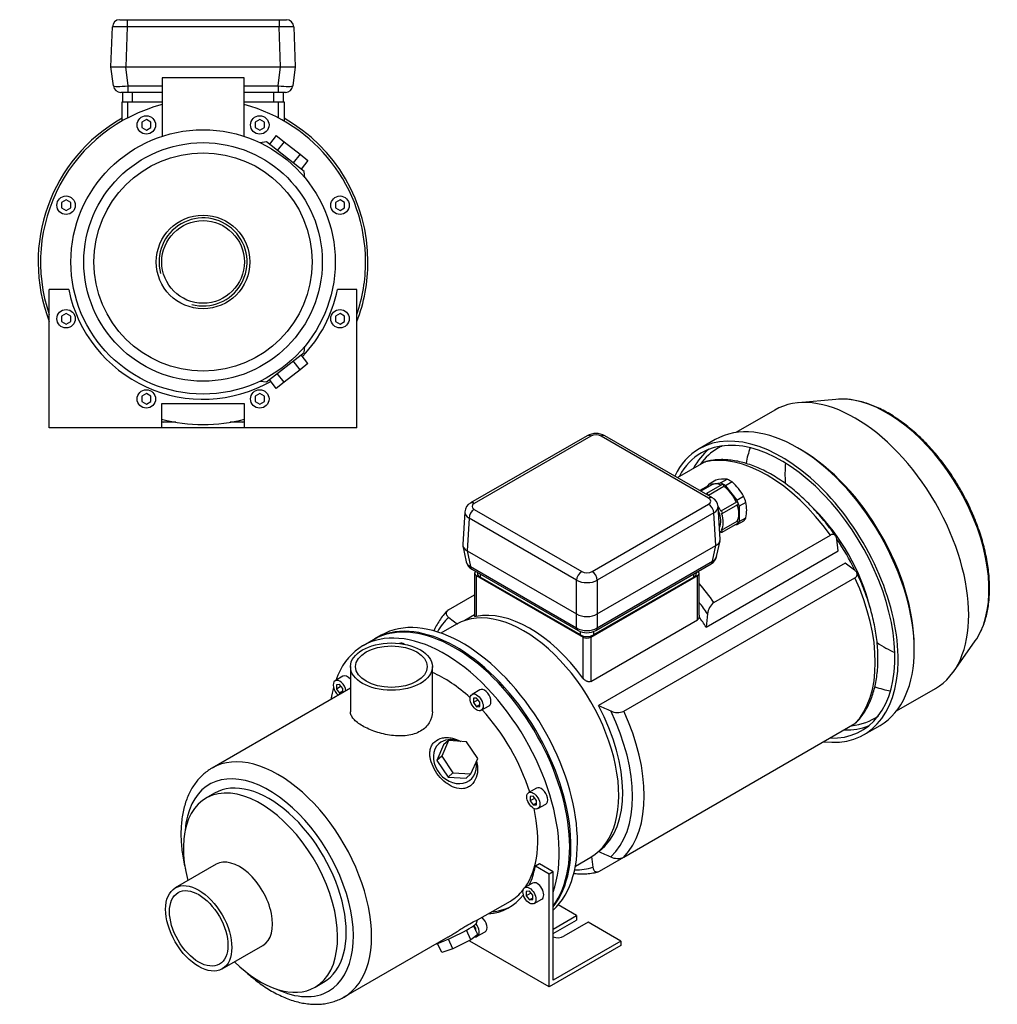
# Model space of a CAD drawing. Header units: millimetres. Extents: x 46 to 1178, y 12 to 799.
# Tile 2 of 2: x 647 to 1178, y 12 to 547. Entities that reach past the tile are written whole.
import ezdxf

# ---------------------------------------------------------------- set-up
doc = ezdxf.new("R2010")
doc.units = ezdxf.units.MM
for name, color, linetype in [('BASETTA_MEC_80-9', 7, 'Continuous'), ('CARCASSA_MEC_90_', 7, 'Continuous'), ('COPRIVENTOLA_MEC', 7, 'Continuous'), ('CORPO_MH_9_[4]', 7, 'Continuous'), ('FLANGIA_MOTORE_T', 7, 'Continuous'), ('GHIERA_PG13_5_CO', 7, 'Continuous'), ('STAFFA_3-5-9_INT', 7, 'Continuous')]:
    doc.layers.add(name, color=color, linetype=linetype)

# ---------------------------------------------------------------- blocks, each defined once
blk = doc.blocks.new('SE')
at = {"layer": 'BASETTA_MEC_80-9', "color": 7, "linetype": 'Continuous'}
for p, q in [((955.36, 320.92), (892.07, 284.38)), ((957.36, 320.72), (894.07, 284.18)), ((1021.35, 287.04), (963.01, 320.72)), ((1023.35, 287.24), (965.01, 320.92)), ((958.06, 247.24), (1021.35, 283.77)), ((888.91, 279.6), (887.83, 261.77)), ((894.07, 280.92), (952.41, 247.24)), ((1024.17, 278.99), (960.89, 242.45)), ((1025.24, 261.32), (1024.17, 278.99)), ((1027.59, 264.63), (1026.51, 282.46)), ((891.25, 276.13), (890.18, 258.46)), ((949.58, 242.45), (891.25, 276.13)), ((1025.7, 255.31), (1027.53, 263.92)), ((887.89, 261.06), (889.72, 252.45)), ((890.14, 258.48), (891.96, 249.92)), ((890.18, 258.46), (949.58, 224.17)), ((960.89, 224.17), (1025.24, 261.32)), ((1023.46, 252.78), (1025.28, 261.34)), ((960.04, 215.19), (1022.65, 251.33)), ((960.85, 216.63), (1023.46, 252.78)), ((891.96, 249.92), (949.62, 216.63)), ((892.77, 248.48), (950.43, 215.19)), ((895.79, 246.73), (895.79, 246.21)), ((897.25, 245.89), (897.25, 244.17)), ((1013.22, 244.17), (1013.22, 245.89)), ((1014.68, 246.21), (1014.68, 246.73)), ((951.7, 212.74), (897.25, 244.17)), ((949.58, 224.17), (949.58, 242.45)), ((1013.22, 244.17), (958.77, 212.74)), ((960.89, 242.45), (960.89, 224.17)), ((949.62, 216.63), (949.62, 224.14)), ((960.85, 224.14), (960.85, 216.63)), ((951.7, 212.74), (951.7, 214.62)), ((958.77, 214.61), (958.77, 212.74))]:
    blk.add_line(p, q, dxfattribs=at)
for centre, radius, start, end in [((960.19, 311.93), 10.2, 61.7445, 118.2555), ((894.82, 279.14), 5.91, 117.6542, 175.4276), ((1020.66, 282.07), 5.82, 3.7255, 62.5206), ((895.66, 253.85), 6.1, 193.3302, 241.7266), ((1019.84, 256.61), 5.98, 298.0829, 347.5421), ((955.24, 224.11), 10.13, 241.6826, 298.3174)]:
    blk.add_arc(centre, radius, start, end, dxfattribs=at)
for centre, major_axis, ratio, start_param, end_param in [((957.36, 317.45), (2, -3.46), 0.57735, 2.356194, 3.141593), ((960.19, 319.08), (4, 0), 0.578054, 0.786007, 2.355586), ((963.01, 317.45), (-2, -3.46), 0.57735, 3.141593, 3.926991), ((894.07, 280.91), (2, -3.46), 0.57735, 2.356194, 3.141873), ((896.91, 282.55), (4, 0), 0.576647, 2.356803, 3.926382), ((1021.35, 283.77), (-2, -3.46), 0.57735, 3.141899, 3.926991), ((1018.51, 285.41), (-4, 0), 0.576647, 2.356803, 3.926382), ((1021.35, 280.51), (2, -3.46), 0.57735, 0.820305, 2.356194), ((896.91, 279.28), (8, -0.24), 0.576999, 3.122797, 3.943803), ((894.07, 277.65), (2, 3.46), 0.57735, 0.785398, 2.321288), ((1018.51, 282.14), (-8, -0.24), 0.576999, 2.339382, 3.157854), ((1019.56, 264.87), (-8.03, 0.6), 0.572756, 2.406383, 3.219219), ((895.86, 262.01), (8.03, 0.6), 0.572756, 3.063966, 3.876802), ((897.66, 253.56), (7.99, 0.83), 0.573109, 3.20224, 3.859822), ((1020.65, 254.8), (-2, 3.46), 0.57735, 3.141593, 3.804818), ((1017.76, 256.42), (-7.99, 0.83), 0.573109, 2.423363, 3.080945), ((894.77, 251.94), (2, 3.46), 0.57735, 2.478368, 3.141593), ((900.79, 246.21), (5, 0), 0.57735, 3.141593, 3.926991), ((952.41, 243.97), (2, 3.46), 0.57735, 0.785398, 2.321288), ((955.24, 248.87), (-4, 0), 0.578054, 0.786007, 2.355586), ((958.06, 243.97), (-2, 3.46), 0.57735, 3.961897, 5.497787), ((1009.68, 246.21), (-5, 0), 0.57735, 2.356194, 3.141593), ((955.24, 245.61), (8, 0), 0.557214, 3.9276, 5.497178), ((955.24, 227.73), (-8, 0), 0.630132, 0.792825, 2.348768), ((955.24, 220.32), (-8, 0), 0.647258, 0.792825, 2.348768), ((952.43, 218.65), (2, 3.46), 0.57735, 2.478368, 3.142411), ((958.04, 218.65), (-2, 3.46), 0.57735, 3.14177, 3.804818), ((955.24, 214.78), (5, 0), 0.57735, 3.926991, 5.497787)]:
    blk.add_ellipse(centre, major_axis=major_axis, ratio=ratio, start_param=start_param, end_param=end_param, dxfattribs=at)
for points in [[(890.18, 258.46), (890.16, 258.47), (890.14, 258.48)], [(1025.28, 261.34), (1025.26, 261.33), (1025.24, 261.32)], [(949.62, 224.14), (949.6, 224.16), (949.58, 224.17)], [(960.89, 224.17), (960.87, 224.16), (960.85, 224.14)]]:
    blk.add_open_spline(points, degree=2, dxfattribs=at)
at = {"layer": 'CARCASSA_MEC_90_', "color": 7, "linetype": 'Continuous'}
for p, q in [((1004.41, 298.17), (1018.84, 306.5)), ((1024.21, 230.4), (1087.43, 266.9)), ((1091.71, 258.37), (1090.91, 264.69)), ((1019.94, 216.93), (1091.71, 258.37)), ((1095.52, 251.77), (961.52, 174.41)), ((1100.6, 247.92), (1095.52, 251.77)), ((894.25, 246.21), (894.25, 222.78)), ((1016.22, 223.45), (1016.22, 246.21)), ((895.13, 244.99), (953.12, 211.51)), ((895.13, 244.99), (895.13, 222.77)), ((957.36, 211.51), (1015.34, 244.99)), ((975.32, 171.38), (1100.77, 243.8)), ((1015.34, 221), (1015.34, 244.99)), ((880.07, 226.37), (894.25, 234.57)), ((880.23, 222.26), (884.94, 218.69)), ((894.25, 223.69), (888.96, 220.63)), ((957.36, 187.53), (1015.34, 221)), ((1020.73, 224.17), (1019.94, 216.93)), ((953.12, 189.3), (953.12, 211.51)), ((957.36, 211.51), (957.36, 187.53)), ((975.32, 92.18), (1100.77, 164.6)), ((957.77, 92.54), (958.51, 86.69)), ((961.46, 95.05), (961.64, 95.16)), ((961.99, 84.48), (975.32, 92.18))]:
    blk.add_line(p, q, dxfattribs=at)
for centre, radius, start, end in [((1029.32, 223.45), 8.62, 126.351, 175.2134), ((1014.33, 222.59), 1.89, 302.4688, 0.1836), ((1453.7, 1284.44), 1214.25, 246.08791, 246.43153), ((971.86, 179.31), 8.65, 244.8702, 293.5654), ((1453.7, 1205.24), 1214.25, 246.08791, 246.43153), ((971.86, 100.08), 8.62, 244.7866, 293.649)]:
    blk.add_arc(centre, radius, start, end, dxfattribs=at)
for centre, major_axis, start_param, end_param in [((1053.14, 231.7), (-41.5, 71.88), 4.873724, 6.12185), ((1062.01, 236.82), (-35, 60.62), 4.249887, 5.15069), ((1059.89, 235.6), (-36.25, 62.79), 4.579037, 4.845697), ((897.25, 246.21), (3, 0), 2.489579, 3.926991), ((1013.22, 246.21), (-3, 0), 2.356194, 3.793606), ((989.92, 195.2), (-41.5, 71.88), 4.873724, 5.033102), ((1053.14, 231.7), (41.5, -71.88), 0.161335, 1.409461), ((986.44, 193.19), (-39.43, 68.3), 4.835465, 4.934401), ((924.12, 157.22), (-36.25, 62.79), 4.896727, 6.098847), ((924.21, 157.27), (-39.43, 68.3), 0.123076, 0.332793), ((985.64, 192.73), (-36.25, 62.79), 4.764971, 4.858829), ((955.24, 212.74), (-3, 0), 0.785398, 2.356194), ((923.42, 156.81), (36.25, -62.79), 0.067278, 1.518214), ((924.21, 157.27), (39.43, -68.3), 0.123076, 1.44772), ((927.69, 159.28), (41.5, -71.88), 0.161335, 1.409461), ((924.21, 157.27), (39.43, -68.3), 5.950393, 6.160109)]:
    blk.add_ellipse(centre, major_axis=major_axis, ratio=0.57735, start_param=start_param, end_param=end_param, dxfattribs=at)
for points, knots in [([(1018.84, 306.5), (1019.07, 306.63), (1019.3, 306.73), (1019.56, 306.81), (1019.59, 306.82), (1019.63, 306.82)], [0, 0, 0, 0, 0.125, 0.125, 0.1443399, 0.1443399, 0.1443399, 0.1443399]), ([(1090.31, 266.42), (1090.21, 266.58), (1089.21, 268.04), (1087.04, 271), (1083.96, 274.93), (1080.72, 278.73), (1077.38, 282.36), (1073.95, 285.79), (1070.44, 289.02), (1066.85, 292.04), (1063.21, 294.83), (1059.52, 297.37), (1055.8, 299.67), (1052.06, 301.71), (1048.31, 303.47), (1044.56, 304.95), (1040.84, 306.15), (1037.16, 307.05), (1033.53, 307.64), (1029.98, 307.93), (1026.51, 307.91), (1023.19, 307.57), (1020.82, 307.16), (1019.73, 306.84), (1019.61, 306.81)], [0, 0, 0, 0, 0.004893, 0.054352, 0.103835, 0.153345, 0.202889, 0.252474, 0.302105, 0.351788, 0.401526, 0.45132, 0.501166, 0.551056, 0.600973, 0.650881, 0.700732, 0.750469, 0.800017, 0.849295, 0.898225, 0.946745, 0.994827, 1, 1, 1, 1]), ([(1090.91, 264.69), (1090.85, 265.18), (1090.73, 265.62), (1090.47, 266.2), (1090.36, 266.37), (1090.12, 266.69), (1089.99, 266.82), (1089.69, 267.05), (1089.52, 267.14), (1089.16, 267.26), (1088.97, 267.29), (1088.66, 267.3), (1088.55, 267.29), (1088.34, 267.25), (1088.23, 267.23), (1087.9, 267.13), (1087.66, 267.03), (1087.43, 266.9)], [0, 0, 0, 0, 0.25, 0.25, 0.375, 0.375, 0.5, 0.5, 0.625, 0.625, 0.75, 0.75, 0.8125, 0.8125, 0.875, 0.875, 1, 1, 1, 1]), ([(1100.77, 243.8), (1101, 243.94), (1101.2, 244.08), (1101.53, 244.4), (1101.67, 244.58), (1101.87, 244.93), (1101.94, 245.11), (1102.02, 245.49), (1102.02, 245.67), (1101.98, 246.05), (1101.93, 246.23), (1101.78, 246.6), (1101.68, 246.77), (1101.44, 247.12), (1101.29, 247.29), (1100.97, 247.62), (1100.79, 247.77), (1100.6, 247.92)], [0, 0, 0, 0, 0.125, 0.125, 0.25, 0.25, 0.375, 0.375, 0.5, 0.5, 0.625, 0.625, 0.75, 0.75, 0.875, 0.875, 1, 1, 1, 1]), ([(1101.41, 165.12), (1102.07, 165.8), (1103.31, 167.11), (1105.2, 169.62), (1106.98, 172.45), (1108.56, 175.53), (1109.92, 178.83), (1111.06, 182.33), (1111.97, 186.04), (1112.66, 189.92), (1113.1, 193.96), (1113.31, 198.15), (1113.29, 202.47), (1113.03, 206.89), (1112.54, 211.4), (1111.82, 215.99), (1110.87, 220.63), (1109.71, 225.31), (1108.33, 230), (1106.74, 234.72), (1104.96, 239.38), (1103.26, 243.43), (1102.2, 245.64), (1101.77, 246.56)], [0, 0, 0, 0, 0.038196, 0.085587, 0.133348, 0.181516, 0.230086, 0.279017, 0.328245, 0.377698, 0.427303, 0.477001, 0.526741, 0.576483, 0.626202, 0.675886, 0.725529, 0.77513, 0.82469, 0.874213, 0.923705, 0.97317, 1, 1, 1, 1]), ([(879.42, 225.86), (878.76, 225.17), (877.52, 223.87), (875.63, 221.36), (873.85, 218.53), (872.73, 216.34), (872.18, 215.12), (872.11, 214.97)], [0, 0, 0, 0, 0.0381334, 0.0855346, 0.1333063, 0.1814852, 0.1883406, 0.1883406, 0.1883406, 0.1883406]), ([(880.07, 226.37), (879.83, 226.24), (879.63, 226.09), (879.3, 225.78), (879.16, 225.6), (878.96, 225.25), (878.89, 225.07), (878.81, 224.69), (878.81, 224.5), (878.85, 224.13), (878.9, 223.94), (879.05, 223.58), (879.15, 223.4), (879.39, 223.06), (879.54, 222.89), (879.86, 222.56), (880.04, 222.41), (880.23, 222.26)], [0, 0, 0, 0, 0.125, 0.125, 0.25, 0.25, 0.375, 0.375, 0.5, 0.5, 0.625, 0.625, 0.75, 0.75, 0.875, 0.875, 1, 1, 1, 1]), ([(895.13, 222.77), (894.87, 222.72), (894.67, 222.69), (894.44, 222.68), (894.38, 222.68), (894.3, 222.7), (894.27, 222.72), (894.26, 222.75), (894.25, 222.76), (894.25, 222.77)], [0, 0, 0, 0, 0.25, 0.25, 0.375, 0.375, 0.5, 0.5, 0.5325569, 0.5325569, 0.5325569, 0.5325569]), ([(957.36, 187.53), (957.2, 187.43), (957.03, 187.37), (956.67, 187.3), (956.47, 187.28), (956.08, 187.31), (955.88, 187.34), (955.48, 187.46), (955.28, 187.53), (954.9, 187.72), (954.71, 187.82), (954.35, 188.06), (954.17, 188.19), (953.67, 188.62), (953.37, 188.95), (953.12, 189.3)], [0, 0, 0, 0, 0.125, 0.125, 0.25, 0.25, 0.375, 0.375, 0.5, 0.5, 0.625, 0.625, 0.75, 0.75, 1, 1, 1, 1]), ([(1101.44, 165.12), (1101.42, 165.09), (1101.39, 165.07), (1101.2, 164.89), (1101, 164.74), (1100.77, 164.6)], [0.856632, 0.856632, 0.856632, 0.856632, 0.875, 0.875, 1, 1, 1, 1]), ([(958.51, 86.69), (958.57, 86.19), (958.69, 85.76), (958.95, 85.18), (959.06, 85), (959.3, 84.69), (959.43, 84.55), (959.73, 84.33), (959.9, 84.24), (960.26, 84.12), (960.45, 84.08), (960.76, 84.08), (960.87, 84.09), (961.08, 84.12), (961.19, 84.15), (961.52, 84.25), (961.76, 84.35), (961.99, 84.48)], [0, 0, 0, 0, 0.25, 0.25, 0.375, 0.375, 0.5, 0.5, 0.625, 0.625, 0.75, 0.75, 0.8125, 0.8125, 0.875, 0.875, 1, 1, 1, 1]), ([(948.01, 83.31), (948.96, 83.21), (951.08, 83.05), (954.32, 83.07), (957.64, 83.4), (960.01, 83.81), (961.1, 84.14), (961.23, 84.17)], [0.8098896, 0.8098896, 0.8098896, 0.8098896, 0.8492515, 0.8981725, 0.9466838, 0.9947565, 1, 1, 1, 1])]:
    blk.add_open_spline(points, degree=3, knots=knots, dxfattribs=at)
blk.add_open_spline([(1016.22, 223.44), (1016.22, 223.16), (1016.22, 222.88), (1016.21, 222.6)], degree=3, dxfattribs=at)
at = {"layer": 'COPRIVENTOLA_MEC', "color": 7, "linetype": 'Continuous'}
for p, q in [((1090.49, 340.63), (1069.93, 338.75)), ((1057.23, 334.81), (1036.1, 322.61)), ((1024.87, 318.79), (1016.17, 313.76)), ((1071.27, 313.41), (1069.65, 314.35)), ((1154.24, 192.72), (1166.15, 209.58)), ((1132.97, 204.67), (1132.97, 206.55)), ((1123.35, 171.49), (1144.48, 183.69)), ((1105.72, 158.66), (1114.42, 163.68))]:
    blk.add_line(p, q, dxfattribs=at)
for centre, major_axis, start_param, end_param in [((1100.86, 259.25), (-43.63, 75.56), 3.141593, 6.283185), ((1118.24, 269.29), (-39.15, 67.81), -0.374421, -0.260295), ((1118.24, 269.29), (-39.15, 67.81), 3.515266, 5.908764), ((1069.65, 241.23), (-44.77, 77.55), 3.141593, 6.283185), ((1060.95, 236.21), (-44.78, 77.55), 2.725859, 6.283185), ((1060.95, 236.21), (-43.52, 75.39), 2.796644, 6.283185), ((1068.73, 240.7), (-42.38, 73.4), 6.225075, 6.283185), ((1060.95, 236.21), (-44.78, 77.55), 0, 0.372862), ((1060.95, 236.21), (-43.52, 75.39), 0, 0.337378), ((1068.73, 240.7), (-43.52, 75.39), 0.089472, 0.344948), ((1068.73, 240.7), (-42.38, 73.4), 0, 0.259053), ((1100.55, 259.07), (-42.38, 73.4), 0.453147, 0.599089), ((1071.27, 242.17), (-43.63, 75.56), 3.926991, 5.497787), ((1116.81, 268.46), (-38.19, 66.15), 0.680506, 0.859259), ((1118.24, 269.29), (-39.15, 67.81), 3.401888, 3.515266), ((1116.81, 268.46), (-38.19, 66.15), -4.001657, -3.822098), ((1100.55, 259.07), (-42.38, 73.4), -3.740777, -3.594739), ((1068.73, 240.7), (-42.38, 73.4), 2.882539, 3.199703), ((1068.73, 240.7), (-43.52, 75.39), 2.796644, 3.05212)]:
    blk.add_ellipse(centre, major_axis=major_axis, ratio=0.57735, start_param=start_param, end_param=end_param, dxfattribs=at)
blk.add_open_spline([(1169.12, 214.67), (1169.17, 214.76), (1169.7, 215.75), (1170.62, 218.05), (1171.73, 221.35), (1172.62, 224.9), (1173.28, 228.62), (1173.72, 232.51), (1173.92, 236.54), (1173.88, 240.7), (1173.62, 244.97), (1173.13, 249.34), (1172.41, 253.78), (1171.47, 258.28), (1170.32, 262.82), (1168.95, 267.38), (1167.38, 271.95), (1165.6, 276.51), (1163.64, 281.03), (1161.49, 285.5), (1159.16, 289.91), (1156.67, 294.23), (1154.03, 298.45), (1151.23, 302.56), (1148.31, 306.52), (1145.25, 310.34), (1142.09, 314), (1138.83, 317.47), (1135.48, 320.75), (1132.06, 323.82), (1128.57, 326.67), (1125.03, 329.29), (1121.46, 331.67), (1117.87, 333.79), (1114.27, 335.65), (1110.68, 337.24), (1107.11, 338.54), (1103.56, 339.56), (1100.11, 340.26), (1097.64, 340.62), (1096.51, 340.66), (1096.42, 340.66)], degree=3, knots=[0, 0, 0, 0, 0.00216, 0.028719, 0.055415, 0.08222, 0.109106, 0.136045, 0.163014, 0.189996, 0.216977, 0.243948, 0.270906, 0.297849, 0.324777, 0.351691, 0.378592, 0.405482, 0.432363, 0.459238, 0.486109, 0.512978, 0.539848, 0.56672, 0.593597, 0.620482, 0.647377, 0.674285, 0.701207, 0.728146, 0.755103, 0.78208, 0.809077, 0.836092, 0.863121, 0.890158, 0.917188, 0.944192, 0.971146, 0.998023, 1, 1, 1, 1], dxfattribs=at)
at = {"layer": 'CORPO_MH_9_[4]', "color": 7, "linetype": 'Continuous'}
for p, q in [((839.34, 210.17), (833.68, 206.9)), ((826.85, 195.55), (826.85, 171.06)), ((871.35, 171.06), (871.35, 195.55)), ((822.72, 190.32), (818.48, 187.87)), ((826.85, 183.9), (751.71, 140.52)), ((820.98, 185.9), (819.21, 185.74)), ((819.21, 185.74), (819.21, 183.38)), ((821.8, 184.88), (819.21, 183.38)), ((819.21, 183.38), (820.98, 181.18)), ((822.74, 183.7), (820.98, 185.9)), ((822.74, 182.2), (820.98, 181.18)), ((822.74, 181.53), (822.74, 183.7)), ((897.09, 182.95), (892.85, 180.5)), ((820.98, 181.18), (822.35, 181.31)), ((895.35, 178.53), (893.58, 178.37)), ((893.58, 178.37), (893.58, 176.02)), ((896.17, 177.51), (893.58, 176.02)), ((897.12, 176.33), (895.35, 178.53)), ((893.58, 176.02), (895.35, 173.82)), ((897.12, 174.84), (895.35, 173.82)), ((895.35, 173.82), (897.12, 173.97)), ((897.12, 173.97), (897.12, 176.33)), ((897.85, 171.84), (902.09, 174.29)), ((880.06, 155.39), (876.4, 146.99)), ((880.06, 155.39), (877.45, 153.04)), ((889.83, 154.75), (880.06, 155.39)), ((877.45, 153.04), (873.79, 144.64)), ((895.95, 145.71), (889.83, 154.75)), ((876.4, 146.99), (873.79, 144.64)), ((873.79, 144.64), (879.9, 135.6)), ((876.4, 146.99), (882.51, 137.95)), ((892.29, 137.31), (895.95, 145.71)), ((882.51, 137.95), (879.9, 135.6)), ((879.9, 135.6), (889.67, 134.96)), ((882.51, 137.95), (892.29, 137.31)), ((892.29, 137.31), (889.67, 134.96)), ((927.9, 129.6), (923.65, 127.15)), ((753.01, 126.84), (748.37, 124.16)), ((926.15, 125.17), (924.39, 125.02)), ((924.39, 125.02), (924.39, 122.66)), ((926.98, 124.15), (924.39, 122.66)), ((927.92, 122.97), (926.15, 125.17)), ((927.92, 120.62), (927.92, 122.97)), ((924.39, 122.66), (926.15, 120.46)), ((927.92, 121.48), (926.15, 120.46)), ((926.15, 120.46), (927.92, 120.62)), ((928.65, 118.49), (932.9, 120.94)), ((753.87, 88.25), (731.75, 75.48)), ((895.86, 58.05), (913.68, 68.34)), ((895.95, 50.21), (893.69, 54.85)), ((895.25, 56.25), (895.88, 58.04)), ((823.46, 16.25), (879.9, 48.83)), ((892.29, 47.32), (889.78, 52.48)), ((895.95, 50.21), (892.29, 47.32)), ((757.15, 31.48), (779.27, 44.25)), ((876.4, 40.47), (874.05, 45.3)), ((882.51, 42.45), (880, 47.62)), ((892.29, 47.32), (882.51, 42.45)), ((882.51, 42.45), (876.4, 40.47)), ((807.62, 21.54), (812.26, 24.21))]:
    blk.add_line(p, q, dxfattribs=at)
for centre, major_axis, ratio, start_param, end_param in [((877.81, 130.48), (44.13, -76.43), 0.57735, 0.45581, 3.593987), ((883.47, 133.74), (44.13, -76.43), 0.57735, 0.241164, 3.141593), ((856.03, 203.78), (2.5, -4.33), 0.57735, 2.288708, 3.141593), ((820.98, 183.54), (-2.5, 4.33), 0.57735, 0, 2.122878), ((820.98, 183.54), (-2.5, 4.33), 0.57735, 4.160308, 6.283185), ((825.22, 185.99), (2.5, -4.33), 0.57735, 1.876836, 3.141593), ((877.81, 130.48), (35.88, -62.14), 0.57735, 2.076031, 2.48384), ((877.81, 130.48), (44.13, -76.43), 0.57735, 3.660226, 3.763049), ((899.59, 178.62), (2.5, -4.33), 0.57735, 0, 3.141593), ((877.81, 130.48), (35.88, -62.14), 0.57735, 1.202887, 1.938706), ((883.56, 144), (-8.7, 9.66), 0.810411, 5.253429, 6.283185), ((883.56, 144), (-8.7, 9.66), 0.810411, 0, 4.056698), ((787.58, 78.38), (-35.88, 62.14), 0.57735, 3.140321, 6.283185), ((782.63, 75.53), (32.38, -56.08), 0.57735, 0, 3.835482), ((787.58, 78.38), (-35.88, 62.14), 0.57735, 0, 0.002673), ((782.63, 75.53), (29.63, -51.31), 0.57735, 0, 3.141593), ((930.4, 125.27), (2.5, -4.33), 0.57735, 0, 3.141593), ((778, 72.85), (29.62, -51.31), 0.57735, 0, 4.269345), ((877.81, 130.48), (35.88, -62.14), 0.57735, 0.25816, 1.065562), ((766.57, 66.25), (12.7, -22), 0.57735, 0, 3.141593), ((877.81, 130.48), (35.88, -62.14), 0.57735, 0, 0.21901), ((883.56, 50.7), (11.69, 5.69), 0.099506, 3.627919, 6.183016), ((778, 72.85), (29.62, -51.31), 0.57735, 5.155433, 6.283185), ((782.63, 75.53), (32.38, -56.08), 0.57735, 5.589296, 6.283185)]:
    blk.add_ellipse(centre, major_axis=major_axis, ratio=ratio, start_param=start_param, end_param=end_param, dxfattribs=at)
for centre, major_axis in [((849.1, 195.55), (-22.25, 0)), ((849.1, 195.55), (-19.48, 0)), ((895.35, 176.17), (-2.5, 4.33)), ((926.15, 122.82), (-2.5, 4.33)), ((744.45, 53.48), (12.7, -22)), ((744.45, 53.48), (-11.21, 19.42))]:
    blk.add_ellipse(centre, major_axis=major_axis, ratio=0.57735, dxfattribs=at)
for points, knots in [([(871.35, 171.06), (871.35, 171.06), (871.35, 171.05), (871.35, 169.01), (870.77, 166.95), (869.12, 164.23), (868.43, 163.36), (866.8, 161.8), (865.88, 161.12), (863.81, 159.92), (862.66, 159.41), (860.23, 158.63), (858.95, 158.34), (854.89, 157.79), (852, 157.84), (847.65, 158.4), (846.21, 158.67), (843.38, 159.33), (841.96, 159.74), (839.28, 160.64), (837.99, 161.14), (835.55, 162.22), (834.4, 162.8), (831.31, 164.59), (829.64, 165.88), (827.98, 167.81), (827.55, 168.47), (826.99, 169.76), (826.85, 170.4), (826.85, 171.06), (826.85, 171.06), (826.85, 171.06)], [0.1249711, 0.1249711, 0.1249711, 0.1249711, 0.125, 0.125, 0.1875, 0.1875, 0.21875, 0.21875, 0.25, 0.25, 0.28125, 0.28125, 0.3125, 0.3125, 0.375, 0.375, 0.40625, 0.40625, 0.4375, 0.4375, 0.46875, 0.46875, 0.5, 0.5, 0.5625, 0.5625, 0.59375, 0.59375, 0.625, 0.625, 0.6250739, 0.6250739, 0.6250739, 0.6250739]), ([(892.43, 131.29), (891.82, 130.75), (891.17, 130.32), (889.77, 129.68), (889, 129.45), (886.67, 129.13), (885.01, 129.35), (882.59, 130.19), (881.78, 130.56), (880.22, 131.43), (879.46, 131.93), (877.24, 133.64), (875.89, 134.98), (873.48, 138), (872.48, 139.6), (870.9, 142.97), (870.36, 144.66), (869.98, 147.16), (869.93, 147.97), (869.98, 149.55), (870.1, 150.32), (870.5, 151.78), (870.79, 152.46), (871.55, 153.73), (872.03, 154.31), (873.71, 155.82), (875.2, 156.52), (877.69, 157), (878.57, 157.07), (880.36, 157.02), (881.26, 156.91), (883.75, 156.37), (885.3, 155.78), (886.74, 154.99)], [0, 0, 0, 0, 0.03125, 0.03125, 0.0625, 0.0625, 0.125, 0.125, 0.15625, 0.15625, 0.1875, 0.1875, 0.25, 0.25, 0.3125, 0.3125, 0.375, 0.375, 0.40625, 0.40625, 0.4375, 0.4375, 0.46875, 0.46875, 0.5, 0.5, 0.5625, 0.5625, 0.59375, 0.59375, 0.625, 0.625, 0.6792325, 0.6792325, 0.6792325, 0.6792325]), ([(751.61, 140.42), (751.08, 140.12), (749.82, 139.4), (747.72, 137.8), (745.49, 135.77), (743.44, 133.46), (741.59, 130.92), (739.95, 128.15), (738.51, 125.15), (737.3, 121.94), (736.32, 118.52), (735.57, 114.92), (735.06, 111.14), (734.8, 107.22), (734.78, 103.17), (734.99, 99.02), (735.45, 94.78), (736.14, 90.48), (736.81, 87.29), (737.23, 85.55), (737.3, 85.26)], [0, 0, 0, 0, 0.0110498, 0.0310502, 0.0510699, 0.0711972, 0.0915078, 0.1120568, 0.1328732, 0.1539582, 0.1752873, 0.1968179, 0.218498, 0.2402763, 0.2621085, 0.2839584, 0.305798, 0.3276146, 0.3494021, 0.3536712, 0.3536712, 0.3536712, 0.3536712]), ([(895.32, 144.16), (895.64, 143), (895.83, 141.81), (895.95, 138.83), (895.7, 137.01), (894.55, 133.8), (893.63, 132.35), (892.43, 131.29)], [0.8346005, 0.8346005, 0.8346005, 0.8346005, 0.875, 0.875, 0.9375, 0.9375, 1, 1, 1, 1]), ([(879.89, 48.83), (879.96, 48.87), (880.03, 48.91), (880.87, 49.4), (881.65, 49.87), (883.24, 50.84), (884.05, 51.35), (885.68, 52.36), (886.48, 52.87), (888.06, 53.85), (888.85, 54.34), (891.07, 55.67), (892.4, 56.42), (893.93, 57.22), (894.38, 57.43), (895.09, 57.77), (895.36, 57.88), (895.78, 58.05), (895.89, 58.08), (895.89, 58.07)], [0.3721818, 0.3721818, 0.3721818, 0.3721818, 0.375, 0.375, 0.40625, 0.40625, 0.4375, 0.4375, 0.46875, 0.46875, 0.5, 0.5, 0.5625, 0.5625, 0.59375, 0.59375, 0.625, 0.625, 0.6619883, 0.6619883, 0.6619883, 0.6619883]), ([(769.25, 30.59), (769.32, 30.52), (770.49, 29.44), (772.78, 27.41), (776.17, 24.69), (779.63, 22.2), (783.13, 19.96), (786.67, 17.98), (790.24, 16.28), (793.81, 14.86), (797.36, 13.73), (800.89, 12.91), (804.36, 12.41), (807.76, 12.22), (811.07, 12.35), (814.25, 12.79), (817.31, 13.54), (820.18, 14.58), (822.26, 15.53), (823.22, 16.13), (823.39, 16.23)], [0.6515649, 0.6515649, 0.6515649, 0.6515649, 0.6530039, 0.6747963, 0.6966302, 0.7185071, 0.7404255, 0.7623791, 0.7843549, 0.8063211, 0.8282395, 0.85006, 0.8717242, 0.8931724, 0.914355, 0.9352441, 0.9558422, 0.9761831, 0.9963282, 1, 1, 1, 1])]:
    blk.add_open_spline(points, degree=3, knots=knots, dxfattribs=at)
at = {"layer": 'FLANGIA_MOTORE_T', "color": 7, "linetype": 'Continuous'}
for p, q in [((884.44, 218.6), (876, 213.73)), ((843.58, 212.62), (840.05, 210.58)), ((949, 87.29), (957.44, 92.16))]:
    blk.add_line(p, q, dxfattribs=at)
for centre, major_axis, start_param, end_param in [((887.71, 136.19), (44.12, -76.43), 0.121401, 3.141593), ((920.94, 155.38), (36.5, -63.22), 0, 3.141593), ((884.17, 134.15), (44.12, -76.43), 0.219659, 3.149605)]:
    blk.add_ellipse(centre, major_axis=major_axis, ratio=0.57735, start_param=start_param, end_param=end_param, dxfattribs=at)
at = {"layer": 'GHIERA_PG13_5_CO', "color": 7, "linetype": 'Continuous'}
for p, q in [((1023, 294.18), (1017.16, 290.81)), ((1028.75, 294.42), (1020.27, 289.53)), ((1025.22, 296.78), (1021.59, 294.68)), ((1021.59, 294.68), (1027.83, 295.24)), ((1027.83, 295.24), (1031.46, 297.33)), ((1034.06, 295.84), (1030.43, 293.74)), ((1021.1, 293.74), (1016.59, 291.14)), ((1029.62, 293.27), (1021.26, 288.44)), ((1030.43, 293.74), (1036.67, 285.97)), ((1036.41, 284.9), (1027.92, 280)), ((1028.67, 278.7), (1037.16, 283.6)), ((1036.67, 285.97), (1040.3, 288.07)), ((1041.6, 284.72), (1037.97, 282.63)), ((1037.97, 282.63), (1037.97, 274.3)), ((1028.38, 269.7), (1036.87, 274.6)), ((1028.67, 268.5), (1037.16, 273.4)), ((1040.3, 274.55), (1036.67, 272.46)), ((1037.97, 274.3), (1041.6, 276.4)), ((1027.36, 268.4), (1028.02, 268.78)), ((1036.67, 272.46), (1035.32, 272.34))]:
    blk.add_line(p, q, dxfattribs=at)
for centre, radius, start, end in [((1030.59, 271.89), 25.46, 88.0317, 102.1761), ((1016.43, 275.27), 27.09, 28.1909, 49.397), ((1020.59, 280.56), 21.42, 348.7901, 11.2099)]:
    blk.add_arc(centre, radius, start, end, dxfattribs=at)
for centre, major_axis, start_param, end_param in [((1029.13, 283.57), (-6.75, 11.69), 0.125517, 0.31778), ((1029.13, 283.57), (6.13, -10.61), 2.469888, 3.141593), ((1029.13, 283.57), (-6.75, 11.69), 5.361505, 5.634069), ((1029.13, 293.77), (0.375, -0.65), 0.41713, 3.141593), ((1032.76, 285.66), (-6.75, 11.69), 5.361505, 5.634069), ((1020.64, 288.88), (0.375, -0.65), 0.656535, 4.055854), ((1021.47, 293.09), (0.375, -0.65), 1.807572, 3.141593), ((1029.13, 283.57), (6.12, -10.61), 1.366148, 2.299044), ((1036.78, 284.25), (0.375, -0.65), 0, 3.141593), ((1029.13, 283.57), (6.75, -11.69), 1.172715, 1.445279), ((1029.13, 283.57), (6.13, -10.61), 0.31895, 1.251846), ((1032.76, 285.66), (6.75, -11.69), 1.172715, 1.445279), ((1020.64, 278.67), (6.12, -10.61), 1.366148, 1.608308), ((1020.64, 278.67), (5.18, -8.98), 0.321089, 1.394193), ((1028.3, 279.35), (0.375, -0.65), -0.630067, 3.248061), ((1020.64, 278.67), (6.12, -10.61), 0.31895, 1.251846), ((1029.13, 283.57), (6.75, -11.69), 0.125517, 0.398082), ((1036.78, 274.05), (-0.375, 0.65), 3.141593, 5.342456), ((1032.76, 285.66), (6.75, -11.69), 0.125517, 0.398082), ((1020.64, 278.67), (-6.13, 10.61), 3.242704, 3.346241), ((1028.3, 269.15), (-0.375, 0.65), 1.464328, 5.342456)]:
    blk.add_ellipse(centre, major_axis=major_axis, ratio=0.57735, start_param=start_param, end_param=end_param, dxfattribs=at)
at = {"layer": 'STAFFA_3-5-9_INT', "color": 7, "linetype": 'Continuous'}
for p, q in [((929.41, 88.44), (927.29, 87.21)), ((934.73, 82.91), (927.29, 87.21)), ((936.85, 84.14), (929.41, 88.44)), ((936.85, 84.14), (934.73, 82.91)), ((934.73, 21.68), (934.73, 82.91)), ((936.85, 25.35), (936.85, 84.14)), ((925.78, 78.07), (921.53, 75.62)), ((924.03, 73.64), (922.27, 73.48)), ((922.27, 73.48), (922.27, 71.13)), ((924.85, 72.62), (922.27, 71.13)), ((922.27, 71.13), (924.03, 68.93)), ((925.8, 71.44), (924.03, 73.64)), ((925.8, 69.95), (924.03, 68.93)), ((925.8, 69.09), (925.8, 71.44)), ((924.03, 68.93), (925.8, 69.09)), ((926.53, 66.96), (930.78, 69.41)), ((949.58, 60.46), (939.61, 66.22)), ((936.85, 53.11), (949.58, 60.46)), ((949.58, 60.46), (949.58, 58.01)), ((894.05, 54.84), (893.77, 54.68)), ((895, 53.66), (893.91, 55.01)), ((895, 52.16), (895, 53.66)), ((936.85, 50.66), (949.58, 58.01)), ((955.94, 56.79), (942.79, 49.19)), ((973.62, 46.58), (955.94, 56.79)), ((895, 52.16), (894.99, 52.16)), ((895.73, 49.17), (899.97, 51.62)), ((891.6, 46.58), (891.6, 46.98)), ((934.73, 21.68), (891.6, 46.58)), ((973.62, 44.13), (934.73, 21.68)), ((973.62, 46.58), (936.85, 25.35)), ((973.62, 46.58), (973.62, 44.13))]:
    blk.add_line(p, q, dxfattribs=at)
for centre, major_axis, start_param, end_param in [((875.69, 129.25), (-37.25, 64.52), 3.514775, 3.724263), ((928.28, 73.74), (-2.5, 4.33), 3.141593, 6.283185), ((875.69, 129.25), (-37.25, 64.52), 2.869041, 3.382098), ((877.81, 130.48), (-37.25, 64.52), 2.869041, 3.113115), ((897.47, 55.95), (-2.5, 4.33), 3.141593, 5.26447), ((893.23, 53.5), (2.5, -4.33), 0, 1.815566), ((893.23, 53.5), (2.5, -4.33), 5.830585, 6.283185), ((939.61, 51.03), (4.5, 0), 4.052757, 5.497787)]:
    blk.add_ellipse(centre, major_axis=major_axis, ratio=0.57735, start_param=start_param, end_param=end_param, dxfattribs=at)
blk.add_ellipse((924.03, 71.29), major_axis=(2.5, -4.33), ratio=0.57735, dxfattribs=at)
blk = doc.blocks.new('SE4')
at = {"layer": 'BASETTA_MEC_80-9', "color": 7, "linetype": 'Continuous'}
for p, q in [((701.57, 546.72), (705.56, 546.72)), ((705.56, 546.72), (788.06, 546.72)), ((705.56, 546.72), (705.56, 542.86)), ((788.06, 546.72), (792.06, 546.72)), ((788.06, 546.72), (788.06, 542.86)), ((696.81, 521.22), (697.57, 542.86)), ((705.56, 542.86), (704.81, 521.22)), ((788.06, 542.86), (705.56, 542.86)), ((788.82, 521.22), (788.06, 542.86)), ((796.06, 542.86), (796.81, 521.22)), ((696.81, 521.22), (696.81, 521.22)), ((698.1, 510.73), (696.81, 521.22)), ((704.75, 521.22), (706.04, 510.73)), ((704.81, 521.22), (788.82, 521.22)), ((787.58, 510.73), (788.87, 521.22)), ((796.81, 521.22), (795.52, 510.73)), ((796.81, 521.22), (796.81, 521.22)), ((706.04, 510.73), (724.56, 510.73)), ((706.04, 510.73), (706.04, 507.22)), ((769.06, 510.73), (787.58, 510.73)), ((787.58, 510.73), (787.58, 507.22)), ((706.04, 507.22), (702.07, 507.22)), ((703.31, 502.22), (703.31, 507.22)), ((724.56, 507.22), (706.04, 507.22)), ((708.31, 507.22), (708.31, 502.22)), ((787.58, 507.22), (769.06, 507.22)), ((785.31, 502.22), (785.31, 507.22)), ((791.55, 507.22), (787.58, 507.22)), ((790.31, 507.22), (790.31, 502.22))]:
    blk.add_line(p, q, dxfattribs=at)
for centre, start, end in [((701.57, 542.72), 90, 178), ((792.06, 542.72), 2, 90), ((702.07, 511.22), 187, 270), ((791.55, 511.22), 270, 353)]:
    blk.add_arc(centre, 4, start, end, dxfattribs=at)
for centre, major_axis, ratio, start_param, end_param in [((705.57, 542.72), (-8, 0.14), 0.017434, 4.713302, 6.282881), ((788.06, 542.72), (8, 0.14), 0.017434, 0.000304, 1.569883), ((704.83, 521.57), (-8.02, -0.35), 0.043312, 0.003409, 1.559352), ((788.8, 521.57), (8.02, -0.35), 0.043312, 4.723833, 6.279777), ((706.1, 511.22), (-8, -0.49), 0.060259, 0.003713, 1.559657), ((787.52, 511.22), (8, -0.49), 0.060259, 4.723529, 6.279472)]:
    blk.add_ellipse(centre, major_axis=major_axis, ratio=ratio, start_param=start_param, end_param=end_param, dxfattribs=at)
for points in [[(704.81, 521.22), (704.78, 521.22), (704.75, 521.22)], [(788.87, 521.22), (788.84, 521.22), (788.82, 521.22)]]:
    blk.add_open_spline(points, degree=2, dxfattribs=at)
at = {"layer": 'CARCASSA_MEC_90_', "color": 7, "linetype": 'Continuous'}
for p, q in [((702.81, 491.72), (702.81, 502.22)), ((702.81, 502.22), (705.81, 502.22)), ((705.81, 502.22), (724.56, 502.22)), ((705.81, 502.22), (705.81, 493.37)), ((769.06, 502.22), (787.81, 502.22)), ((787.81, 493.37), (787.81, 502.22)), ((787.81, 502.22), (790.81, 502.22)), ((790.81, 502.22), (790.81, 491.72))]:
    blk.add_line(p, q, dxfattribs=at)
at = {"layer": 'COPRIVENTOLA_MEC', "color": 7, "linetype": 'Continuous'}
for start, end in [(119.4291, 201.1816), (0, 60.5709), (338.8184, 0), (255.4481, 256.294), (283.706, 284.5519)]:
    blk.add_arc((746.81, 415.22), 89.55, start, end, dxfattribs=at)
at = {"layer": 'CORPO_MH_9_[4]', "color": 7, "linetype": 'Continuous'}
for p, q in [((769.06, 515.22), (724.56, 515.22)), ((724.56, 515.22), (724.56, 483.44)), ((769.06, 483.44), (769.06, 515.22)), ((716.01, 492.48), (713.51, 491.04)), ((718.51, 491.04), (716.01, 492.48)), ((777.62, 492.48), (775.12, 491.04)), ((780.12, 491.04), (777.62, 492.48)), ((713.51, 491.04), (713.51, 488.15)), ((713.51, 488.15), (716.01, 486.71)), ((716.01, 486.71), (718.51, 488.15)), ((718.51, 488.15), (718.51, 491.04)), ((775.12, 491.04), (775.12, 488.15)), ((775.12, 488.15), (777.62, 486.71)), ((777.62, 486.71), (780.12, 488.15)), ((780.12, 488.15), (780.12, 491.04)), ((786.5, 483.83), (782.8, 479.1)), ((786.5, 483.83), (790.82, 480.46)), ((781.2, 480.35), (777.84, 479.94)), ((801.69, 464.35), (781.2, 480.35)), ((790.82, 480.46), (787.13, 475.73)), ((790.82, 480.46), (799.46, 473.7)), ((799.46, 473.7), (795.77, 468.97)), ((799.46, 473.7), (803.79, 470.33)), ((803.79, 470.33), (800.09, 465.6)), ((802.11, 460.96), (801.69, 464.35)), ((672.44, 448.91), (669.94, 447.47)), ((669.94, 447.47), (669.94, 444.58)), ((669.94, 444.58), (672.44, 443.14)), ((674.94, 447.47), (672.44, 448.91)), ((672.44, 443.14), (674.94, 444.58)), ((674.94, 444.58), (674.94, 447.47)), ((821.18, 448.91), (818.68, 447.47)), ((818.68, 447.47), (818.68, 444.58)), ((818.68, 444.58), (821.18, 443.14)), ((823.68, 447.47), (821.18, 448.91)), ((821.18, 443.14), (823.68, 444.58)), ((823.68, 444.58), (823.68, 447.47)), ((801.69, 366.09), (802.11, 369.46)), ((781.2, 350.09), (801.69, 366.09)), ((803.79, 360.11), (800.09, 364.84)), ((799.46, 356.74), (795.77, 361.47)), ((803.79, 360.11), (799.46, 356.74)), ((790.82, 349.98), (787.13, 354.71)), ((799.46, 356.74), (790.82, 349.98)), ((777.81, 350.5), (781.2, 350.09)), ((786.5, 346.61), (782.8, 351.34)), ((790.82, 349.98), (786.5, 346.61))]:
    blk.add_line(p, q, dxfattribs=at)
for centre, radius in [((716.01, 489.59), 5), ((777.62, 489.59), 5), ((746.81, 415.22), 71.75), ((746.81, 415.22), 64.75), ((746.81, 415.22), 59.25), ((672.44, 446.03), 5), ((821.18, 446.03), 5), ((746.81, 415.22), 25.4), ((746.81, 415.22), 22.42)]:
    blk.add_circle(centre, radius, dxfattribs=at)
for radius, start, end in [(88.25, 104.6033, 198.884), (88.25, 0, 75.3967), (23.9, 255, 195), (88.25, 341.116, 0), (88.25, 255.2289, 284.7711)]:
    blk.add_arc((746.81, 415.22), radius, start, end, dxfattribs=at)
at = {"layer": 'STAFFA_3-5-9_INT', "color": 7, "linetype": 'Continuous'}
for p, q in [((663.31, 325.22), (663.31, 400.22)), ((673.84, 400.22), (663.31, 400.22)), ((830.31, 400.22), (819.79, 400.22)), ((830.31, 325.22), (830.31, 400.22)), ((672.44, 387.3), (669.94, 385.86)), ((669.94, 385.86), (669.94, 382.97)), ((674.94, 385.86), (672.44, 387.3)), ((674.94, 382.97), (674.94, 385.86)), ((821.18, 387.3), (818.68, 385.86)), ((818.68, 385.86), (818.68, 382.97)), ((823.68, 385.86), (821.18, 387.3)), ((823.68, 382.97), (823.68, 385.86)), ((669.94, 382.97), (672.44, 381.53)), ((672.44, 381.53), (674.94, 382.97)), ((818.68, 382.97), (821.18, 381.53)), ((821.18, 381.53), (823.68, 382.97)), ((716.01, 343.73), (713.51, 342.29)), ((713.51, 342.29), (713.51, 339.4)), ((718.51, 342.29), (716.01, 343.73)), ((718.51, 339.4), (718.51, 342.29)), ((777.62, 343.73), (775.12, 342.29)), ((775.12, 342.29), (775.12, 339.4)), ((780.12, 342.29), (777.62, 343.73)), ((780.12, 339.4), (780.12, 342.29)), ((713.51, 339.4), (716.01, 337.96)), ((716.01, 337.96), (718.51, 339.4)), ((769.31, 338.22), (724.31, 338.22)), ((724.31, 338.22), (724.31, 325.22)), ((769.31, 325.22), (769.31, 338.22)), ((775.12, 339.4), (777.62, 337.96)), ((777.62, 337.96), (780.12, 339.4)), ((732.01, 328.22), (724.31, 328.22)), ((769.31, 328.22), (761.61, 328.22)), ((724.31, 325.22), (663.31, 325.22)), ((769.31, 325.22), (724.31, 325.22)), ((830.31, 325.22), (769.31, 325.22))]:
    blk.add_line(p, q, dxfattribs=at)
for centre in [(672.44, 384.41), (821.18, 384.41), (716.01, 340.85), (777.62, 340.85)]:
    blk.add_circle(centre, 5, dxfattribs=at)
for start, end in [(191.6155, 299.5328), (316.4672, 348.3845)]:
    blk.add_arc((746.81, 415.22), 74.5, start, end, dxfattribs=at)

msp = doc.modelspace()

# ---------------------------------------------------------------- block references
for name in ['SE4', 'SE']:
    msp.add_blockref(name, (0, 0))

doc.saveas('drawing.dxf')
